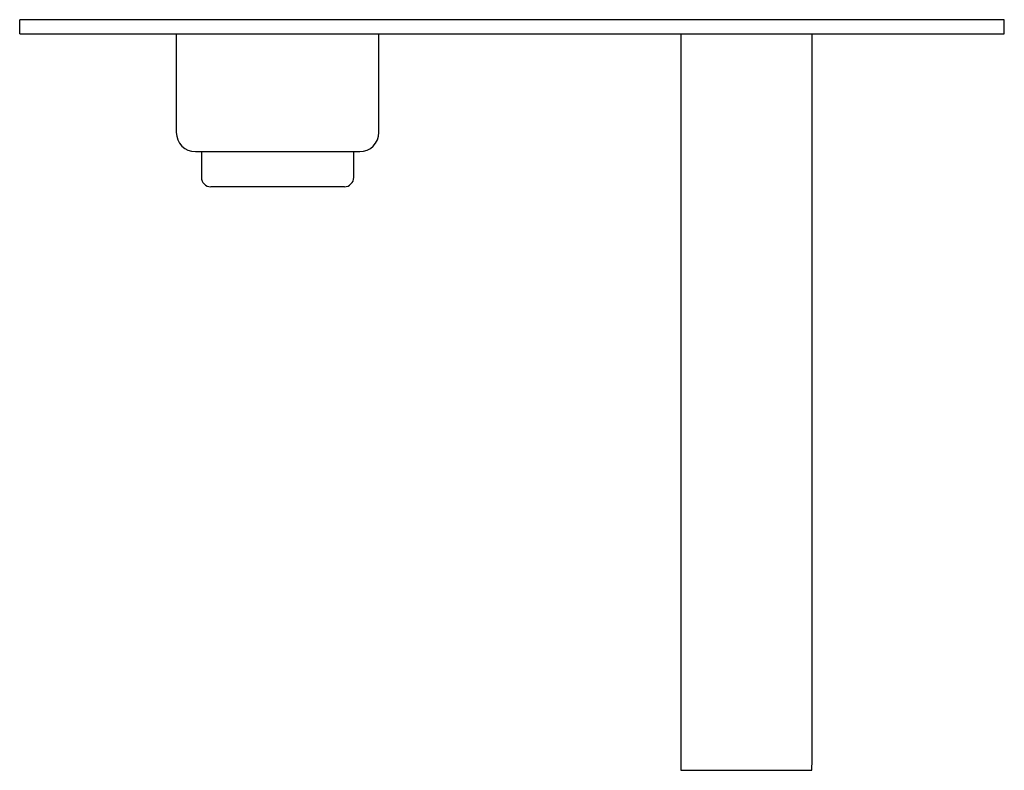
# Model space of a CAD drawing. Header units: millimetres. Extents: x 4120.327 to 4120.537, y 2000.694 to 2000.854.
import ezdxf

# ---------------------------------------------------------------- set-up
doc = ezdxf.new("R2010")
doc.units = ezdxf.units.MM
doc.layers.add('SANINDUSA', color=3, linetype='Continuous')

msp = doc.modelspace()

# ---------------------------------------------------------------- linework, layer by layer
at = {"layer": 'SANINDUSA'}
for p, q in [((4120.53703, 2000.85372), (4120.32703, 2000.85372)), ((4120.32703, 2000.85072), (4120.32703, 2000.85372)), ((4120.53703, 2000.85072), (4120.53703, 2000.85372)), ((4120.32703, 2000.85072), (4120.53703, 2000.85072)), ((4120.36043, 2000.85072), (4120.36043, 2000.82966)), ((4120.40363, 2000.82966), (4120.40363, 2000.85072)), ((4120.46803, 2000.85072), (4120.46803, 2000.69658)), ((4120.49603, 2000.69658), (4120.49603, 2000.85072)), ((4120.36452, 2000.82558), (4120.39955, 2000.82558)), ((4120.36578, 2000.82558), (4120.36578, 2000.82008)), ((4120.39828, 2000.82008), (4120.39828, 2000.82558)), ((4120.39628, 2000.81808), (4120.36778, 2000.81808)), ((4120.46807, 2000.69358), (4120.496, 2000.69358))]:
    msp.add_line(p, q, dxfattribs=at)
for centre, radius, start, end in [((4120.36452, 2000.82966), 0.00409, 180, 270), ((4120.39955, 2000.82966), 0.00409, 270, 0), ((4120.36778, 2000.82008), 0.002, 180, 270), ((4120.39628, 2000.82008), 0.002, 270, 0)]:
    msp.add_arc(centre, radius, start, end, dxfattribs=at)
for start_param, end_param in [(1.570796, 1.642286), (4.6409, 4.712389)]:
    msp.add_ellipse((4120.48203, 2000.69658), major_axis=(0, 0.042), ratio=0.333333, start_param=start_param, end_param=end_param, dxfattribs=at)

doc.saveas('drawing.dxf')
